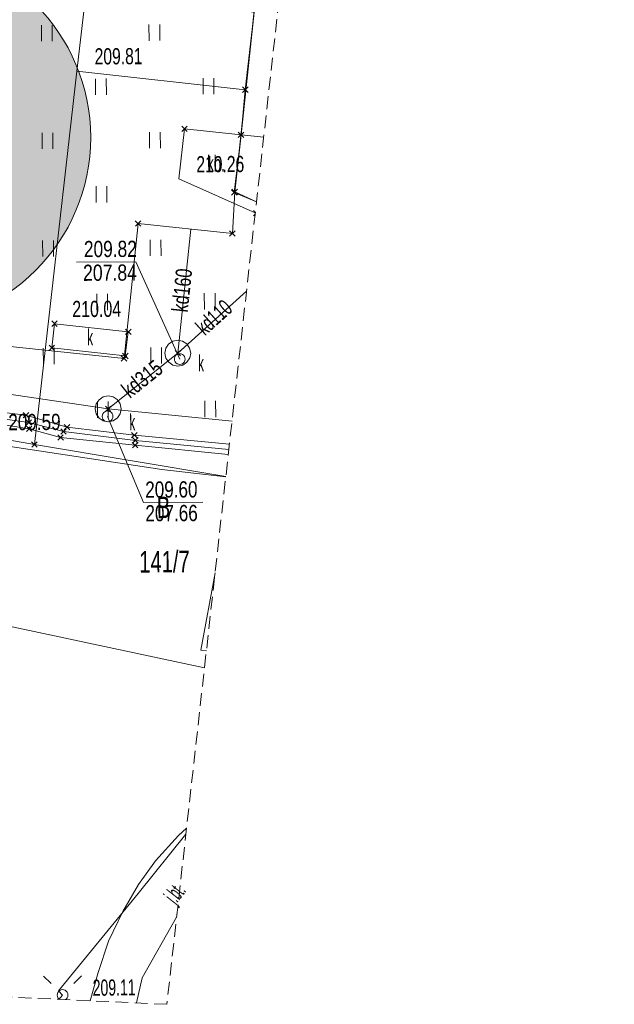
# Model space of a CAD drawing. Header units: millimetres. Extents: x 1477672 to 1731286, y -587673 to -401480.
# Tile 21 of 33: x 1652578 to 1680226, y -587673 to -541930. Entities that reach past the tile are written whole.
import ezdxf
from ezdxf.xclip import XClip

# ---------------------------------------------------------------- set-up
doc = ezdxf.new("R2010")
doc.units = ezdxf.units.MM
doc.header["$MEASUREMENT"] = 0
doc.header["$XCLIPFRAME"] = 0
doc.linetypes.add('2', pattern=[900, 600, -300])
for name, color, linetype, lineweight in [('0_Nr_pióra__1', 7, 'Continuous', 13), ('0_Nr_pióra__19', 255, 'Continuous', 0), ('mapa_robocza (1)_31_000 Inne (niezydentyfikowane)_Nr_pióra__1', 1, 'Continuous', 18), ('mapa_robocza (1)_31_000 Inne (niezydentyfikowane)_Nr_pióra__141', 141, 'Continuous', 18), ('mapa_robocza (1)_31_000 Inne (niezydentyfikowane)_Nr_pióra__18', 18, 'Continuous', 18), ('mapa_robocza (1)_31_000 Inne (niezydentyfikowane)_Nr_pióra__34', 34, 'Continuous', 18), ('mapa_robocza (1)_31_000 Inne (niezydentyfikowane)_Nr_pióra__7', 7, 'Continuous', 18), ('mapa_robocza (1)_31_000 Inne (niezydentyfikowane)_Nr_pióra__96', 96, 'Continuous', 18), ('mapa_robocza (1)_31_Zakres_Nr_pióra__5', 5, 'Continuous', 18)]:
    doc.layers.add(name, color=color, linetype=linetype, lineweight=lineweight)
doc.layers.add('820-G Rysunki Obrazki', color=7, linetype='Continuous')
doc.styles.add('GENERATED_STYLE_3', font='arial.ttf')

# ---------------------------------------------------------------- blocks, each defined once
blk = doc.blocks.new('Rysunek_1_31', base_point=(1578976, -495102))
at = {"layer": 'mapa_robocza (1)_31_000 Inne (niezydentyfikowane)_Nr_pióra__1', "linetype": 'Continuous', "lineweight": 18, "flags": 128}
for points in [[(1604558, -566900), (1605650, -561135), (1605827, -556674), (1607300, -555782), (1622641, -556979), (1627990, -557502), (1634285, -558114), (1649400, -559887), (1652871, -560304), (1654780, -560857), (1657909, -561232), (1662330, -561655)], [(1604558, -566900), (1606115, -560939), (1606161, -556845), (1607353, -556180), (1622551, -557190), (1627922, -557730), (1634255, -558339), (1649357, -560138), (1653003, -560642), (1654614, -561066), (1657956, -561473), (1662302, -561902)], [(1662277, -562123), (1657943, -561694), (1654481, -561343), (1653015, -560938), (1649330, -560344), (1634238, -558675), (1627895, -557955), (1622552, -557430), (1607689, -556363), (1606540, -557061), (1606336, -558537), (1605343, -560196)], [(1660307, -579763), (1658083, -582531), (1654379, -587042), (1654570, -587241), (1654402, -587443)], [(1660307, -579763), (1658083, -582531), (1654379, -587042), (1654570, -587241), (1654402, -587443)]]:
    blk.add_lwpolyline(points, dxfattribs=at)
at = {"layer": 'mapa_robocza (1)_31_000 Inne (niezydentyfikowane)_Nr_pióra__141', "linetype": 'Continuous', "lineweight": 18, "flags": 128}
for points in [[(1662940, -545055), (1663195, -545308)], [(1662941, -545309), (1663194, -545054)], [(1660110, -546872), (1660365, -547124)], [(1660111, -547126), (1660364, -546870)], [(1662742, -547156), (1662997, -547409)], [(1662743, -547410), (1662996, -547155)], [(1662427, -549828), (1662683, -550081)], [(1662429, -550082), (1662681, -549827)], [(1662447, -549808), (1662702, -550061)], [(1662448, -550062), (1662701, -549807)], [(1663443, -550792), (1663533, -550882)], [(1663444, -551046), (1663525, -550965)], [(1657955, -551274), (1658211, -551527)], [(1657957, -551528), (1658209, -551273)], [(1662338, -551739), (1662594, -551991)], [(1662340, -551993), (1662592, -551737)], [(1654072, -555927), (1654328, -556179)], [(1654074, -556181), (1654326, -555925)], [(1657502, -556305), (1657757, -556557)], [(1657503, -556559), (1657756, -556303)], [(1653949, -557047), (1654204, -557300)], [(1653950, -557301), (1654203, -557046)], [(1657302, -557548), (1657557, -557801)], [(1657303, -557802), (1657556, -557547)], [(1657361, -557428), (1657616, -557680)], [(1657362, -557682), (1657615, -557426)], [(1659800, -557294), (1660056, -557546)], [(1659802, -557548), (1660054, -557292)], [(1656565, -559882), (1656821, -560135)], [(1656567, -560136), (1656819, -559881)], [(1652743, -560177), (1652998, -560430)], [(1652744, -560431), (1652997, -560176)], [(1652875, -560516), (1653130, -560768)], [(1652876, -560770), (1653129, -560514)], [(1652889, -561066), (1653142, -560810)], [(1654652, -560730), (1654908, -560983)], [(1654654, -560984), (1654906, -560729)], [(1652888, -560812), (1653143, -561064)], [(1654353, -561217), (1654608, -561470)], [(1654354, -561471), (1654607, -561216)], [(1654486, -560939), (1654742, -561192)], [(1654488, -561193), (1654740, -560938)], [(1657781, -561105), (1658037, -561358)], [(1657783, -561359), (1658035, -561104)], [(1653135, -561542), (1653390, -561795)], [(1653136, -561796), (1653389, -561541)], [(1657815, -561568), (1658070, -561821)], [(1657816, -561822), (1658069, -561567)], [(1657829, -561347), (1658084, -561600)], [(1657830, -561601), (1658083, -561346)]]:
    blk.add_lwpolyline(points, dxfattribs=at)
at = {"layer": 'mapa_robocza (1)_31_000 Inne (niezydentyfikowane)_Nr_pióra__18', "linetype": 'Continuous', "lineweight": 18, "flags": 128}
blk.add_lwpolyline([(1665590, -532477), (1664463, -532363), (1662575, -549934), (1663588, -550390)], dxfattribs=at)
at = {"layer": 'mapa_robocza (1)_31_000 Inne (niezydentyfikowane)_Nr_pióra__34', "linetype": 'Continuous', "lineweight": 18, "flags": 128}
for points in [[(1659928, -557420), (1660535, -551656)], [(1660020, -557699), (1657973, -553176), (1655213, -553192)], [(1663124, -554540), (1659928, -557420)], [(1656693, -560009), (1659928, -557420)], [(1643838, -581663), (1645959, -581791), (1648195, -558748), (1656693, -560009)], [(1662450, -560581), (1656693, -560009)], [(1656665, -560359), (1658338, -564364), (1661098, -564348)]]:
    blk.add_lwpolyline(points, dxfattribs=at)
for points in [[(1654076, -557174), (1654200, -556053), (1657629, -556431), (1657489, -557554)], [(1659931, -558020), (1659701, -557975), (1659506, -557846), (1659375, -557653), (1659328, -557423), (1659373, -557193), (1659502, -556998), (1659695, -556867), (1659925, -556820), (1660155, -556865), (1660350, -556993), (1660481, -557187), (1660528, -557416), (1660483, -557647), (1660354, -557841), (1660161, -557973)], [(1656696, -560609), (1656466, -560564), (1656271, -560435), (1656140, -560242), (1656093, -560012), (1656138, -559782), (1656266, -559587), (1656460, -559456), (1656689, -559409), (1656920, -559453), (1657114, -559582), (1657246, -559775), (1657293, -560005), (1657248, -560235), (1657119, -560430), (1656926, -560561)]]:
    blk.add_lwpolyline(points, close=True, dxfattribs=at)
at = {"layer": 'mapa_robocza (1)_31_000 Inne (niezydentyfikowane)_Nr_pióra__7', "linetype": 'Continuous', "lineweight": 18, "flags": 128}
for points in [[(1668859, -503219), (1667514, -503085), (1667003, -503028), (1666091, -509453), (1666851, -509489), (1666784, -510099), (1665941, -518094), (1654314, -516972), (1653548, -524596), (1648475, -524066), (1645072, -556376), (1657429, -557674), (1658083, -551400), (1662466, -551865), (1662575, -549934), (1663588, -550390)], [(1665651, -531931), (1661878, -531548), (1661498, -534950), (1664150, -535205), (1663779, -538607), (1663751, -538957), (1661110, -538663), (1660825, -541304), (1663486, -541579), (1663067, -545182), (1662869, -547283), (1660238, -546998), (1659971, -549330), (1663531, -550902)], [(1665590, -532477), (1664463, -532363), (1662869, -547283), (1663924, -547390)], [(1655242, -544317), (1655995, -537822)], [(1653588, -542185), (1653592, -542935)], [(1654092, -542932), (1654088, -542182)], [(1658588, -542156), (1658592, -542906)], [(1659092, -542903), (1659088, -542153)], [(1653262, -561669), (1655242, -544317)], [(1655242, -544317), (1663067, -545182)], [(1656102, -544671), (1656107, -545421)], [(1656607, -545418), (1656602, -544668)], [(1661102, -544642), (1661106, -545392)], [(1661606, -545389), (1661602, -544639)], [(1663531, -550902), (1659971, -549330), (1660238, -546998), (1662869, -547283), (1662555, -549955), (1663589, -550386)], [(1653617, -547185), (1653621, -547935)], [(1654121, -547932), (1654117, -547182)], [(1658617, -547156), (1658621, -547906)], [(1659121, -547903), (1659117, -547153)], [(1663924, -547390), (1662869, -547283), (1662575, -549934), (1663588, -550389)], [(1656131, -549671), (1656135, -550421)], [(1656635, -550418), (1656631, -549668)], [(1653646, -552185), (1653650, -552935)], [(1654150, -552932), (1654146, -552182)], [(1658646, -552156), (1658650, -552906)], [(1659150, -552903), (1659146, -552153)], [(1656160, -554671), (1656164, -555421)], [(1656664, -555418), (1656660, -554668)], [(1661160, -554642), (1661164, -555392)], [(1661664, -555389), (1661660, -554639)], [(1653675, -557185), (1653679, -557935)], [(1654179, -557932), (1654175, -557182)], [(1658674, -557156), (1658679, -557906)], [(1659179, -557903), (1659174, -557153)], [(1656189, -559671), (1656193, -560421)], [(1656693, -560418), (1656689, -559668)], [(1661189, -559642), (1661193, -560392)], [(1661693, -560389), (1661689, -559639)], [(1647683, -587134), (1649338, -562561), (1651220, -561310), (1653262, -561669)], [(1662163, -563152), (1653262, -561669), (1651220, -561310), (1649338, -562561), (1647683, -587134)], [(1647749, -587138), (1649027, -569453), (1649527, -562540), (1651212, -561620), (1659189, -562834), (1662161, -563167)], [(1662161, -563167), (1659189, -562834), (1651212, -561620), (1649527, -562540), (1649027, -569453), (1661170, -572041)], [(1662163, -563149), (1653262, -561669)], [(1661257, -571254), (1660998, -571214), (1661663, -567625)], [(1661170, -572041), (1649027, -569453), (1647749, -587138)], [(1655860, -587510), (1656234, -586202), (1656706, -584739), (1657378, -583365), (1658101, -582111), (1658894, -581006), (1659958, -579830), (1660338, -579491)], [(1660338, -579491), (1659958, -579830), (1658894, -581006), (1658101, -582111), (1657378, -583365), (1656706, -584739), (1656234, -586202), (1655860, -587510)], [(1659875, -583628), (1658266, -586440), (1658009, -587608)], [(1653681, -586363), (1654037, -586714)], [(1655449, -586352), (1655097, -586708)], [(1654427, -587444), (1654394, -587419), (1654354, -587368), (1654330, -587308), (1654320, -587243), (1654329, -587178), (1654353, -587118), (1654392, -587065), (1654444, -587025), (1654504, -587001), (1654569, -586991)], [(1654569, -586991), (1654634, -587000), (1654694, -587024), (1654746, -587063), (1654787, -587115), (1654811, -587175), (1654820, -587240), (1654812, -587305), (1654788, -587365), (1654748, -587417), (1654698, -587457)]]:
    blk.add_lwpolyline(points, dxfattribs=at)
for points in [[(1660018, -557449), (1660083, -557458), (1660143, -557482), (1660196, -557521), (1660236, -557573), (1660260, -557633), (1660270, -557698), (1660261, -557763), (1660237, -557823), (1660198, -557875), (1660146, -557916), (1660086, -557940), (1660021, -557949), (1659956, -557941), (1659896, -557917), (1659844, -557877), (1659803, -557826), (1659779, -557766), (1659770, -557701), (1659778, -557636), (1659802, -557576), (1659842, -557523), (1659893, -557483), (1659953, -557459)], [(1656664, -560109), (1656729, -560117), (1656789, -560141), (1656841, -560181), (1656881, -560233), (1656906, -560292), (1656915, -560357), (1656906, -560422), (1656883, -560483), (1656843, -560535), (1656791, -560575), (1656731, -560599), (1656666, -560609), (1656601, -560600), (1656541, -560577), (1656489, -560537), (1656449, -560485), (1656424, -560425), (1656415, -560360), (1656424, -560295), (1656447, -560235), (1656487, -560183), (1656539, -560143), (1656599, -560118)]]:
    blk.add_lwpolyline(points, close=True, dxfattribs=at)
at = {"layer": 'mapa_robocza (1)_31_000 Inne (niezydentyfikowane)_Nr_pióra__96', "linetype": 'Continuous', "lineweight": 18, "flags": 128}
for points in [[(1647749, -587138), (1649027, -569453), (1649527, -562540), (1651212, -561620), (1659189, -562834), (1662161, -563167)], [(1662161, -563167), (1659189, -562834), (1651212, -561620), (1649527, -562540), (1649027, -569453), (1661170, -572041)], [(1661170, -572041), (1649027, -569453), (1647749, -587138)]]:
    blk.add_lwpolyline(points, dxfattribs=at)
at = {"layer": 'mapa_robocza (1)_31_Zakres_Nr_pióra__5', "linetype": '2', "lineweight": 18, "flags": 128}
for points in [[(1680226, -401480), (1659423, -587673)], [(1659423, -587673), (1477672, -579334)]]:
    blk.add_lwpolyline(points, dxfattribs=at)
at = {"layer": 'mapa_robocza (1)_31_000 Inne (niezydentyfikowane)_Nr_pióra__34', "linetype": 'Continuous', "lineweight": 18, "char_height": 750, "style": 'GENERATED_STYLE_3'}
for s, insert, attachment_point, rotation in [('\\A1;{\\W0.768;209.82}', (1655566, -552973), 7, 0.3314), ('\\A1;{\\W0.783;207.84}', (1655525, -554074), 7, 0.3314), ('\\A1;{\\W0.708;kd160}', (1660022, -555508), 4, 83.9914), ('\\A1;{\\W0.63;kd110}', (1660945, -556363), 4, 42.0064), ('\\A1;{\\W0.52;k}', (1655720, -556690), 4, 0.3314), ('\\A1;{\\W0.719;kd315}', (1657471, -559262), 4, 38.6674), ('\\A1;{\\W0.758;209.60}', (1658418, -564147), 7, 0.3314), ('\\A1;{\\W0.76;207.66}', (1658425, -565247), 7, 0.3314)]:
    blk.add_mtext(s, dxfattribs=dict(at, insert=insert, attachment_point=attachment_point, rotation=rotation))
at = {"layer": 'mapa_robocza (1)_31_000 Inne (niezydentyfikowane)_Nr_pióra__7', "linetype": 'Continuous', "lineweight": 18, "style": 'GENERATED_STYLE_3'}
for s, insert, char_height, attachment_point, rotation in [('\\A1;{\\W0.695;209.81}', (1656065, -544020), 750, 7, 0.3314), ('\\A1;{\\W0.695;210.26}', (1660794, -549033), 750, 7, 0.3314), ('\\A1;{\\W0.581;kb.}', (1661302, -549000), 750, 7, 0.3314), ('\\A1;{\\W0.71;210.04}', (1655024, -555757), 750, 7, 0.3314), ('\\A1;{\\W0.52;k}', (1660876, -558270), 750, 7, 0.3314), ('\\A1;{\\W0.76;209.59}', (1652050, -561014), 750, 7, 0.3314), ('\\A1;{\\W0.52;k}', (1657681, -561009), 750, 7, 0.3314), ('\\A1;{\\W0.671;141/7}', (1658137, -567123), 1000, 4, 0.3314), ('\\A1;{\\W0.5;j.bt.}', (1660003, -583209), 750, 7, 51.7814), ('\\A1;{\\W0.623;209.11}', (1655977, -587291), 750, 7, 0.7564)]:
    blk.add_mtext(s, dxfattribs=dict(at, insert=insert, char_height=char_height, attachment_point=attachment_point, rotation=rotation))
at = {"layer": 'mapa_robocza (1)_31_000 Inne (niezydentyfikowane)_Nr_pióra__96', "linetype": 'Continuous', "lineweight": 18, "insert": (1658954, -564590), "char_height": 1000, "attachment_point": 4, "rotation": 0.3314, "style": 'GENERATED_STYLE_3'}
blk.add_mtext('\\A1;{\\W0.669;B}', dxfattribs=at)

msp = doc.modelspace()

# ---------------------------------------------------------------- hatches: boundary and pattern name
at = {"layer": '0_Nr_pióra__19', "linetype": 'Continuous', "lineweight": 0}
msp.add_hatch(color=255, dxfattribs=at).paths.add_polyline_path([(1638425, -547402, 1), (1655880, -547402, 1)])

# ---------------------------------------------------------------- linework, layer by layer
at = {"layer": '0_Nr_pióra__1', "color": 7, "linetype": 'Continuous', "lineweight": 13, "flags": 128}
msp.add_lwpolyline([(1638425, -547402, 1), (1655880, -547402, 1)], format="xyb", close=True, dxfattribs=at)

# ---------------------------------------------------------------- block references
at = {"layer": '820-G Rysunki Obrazki', "color": 7, "linetype": 'Continuous', "lineweight": 13}
ref = msp.add_blockref('Rysunek_1_31', (1578976, -495102), dxfattribs=at)
XClip(ref).set_block_clipping_path([(1477726.0314692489, -588724.3337801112), (1681302.6256645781, -587546.7532186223), (1680226.3292941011, -401479.8660885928), (1476649.735098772, -402657.4466500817)])

doc.saveas('drawing.dxf')
